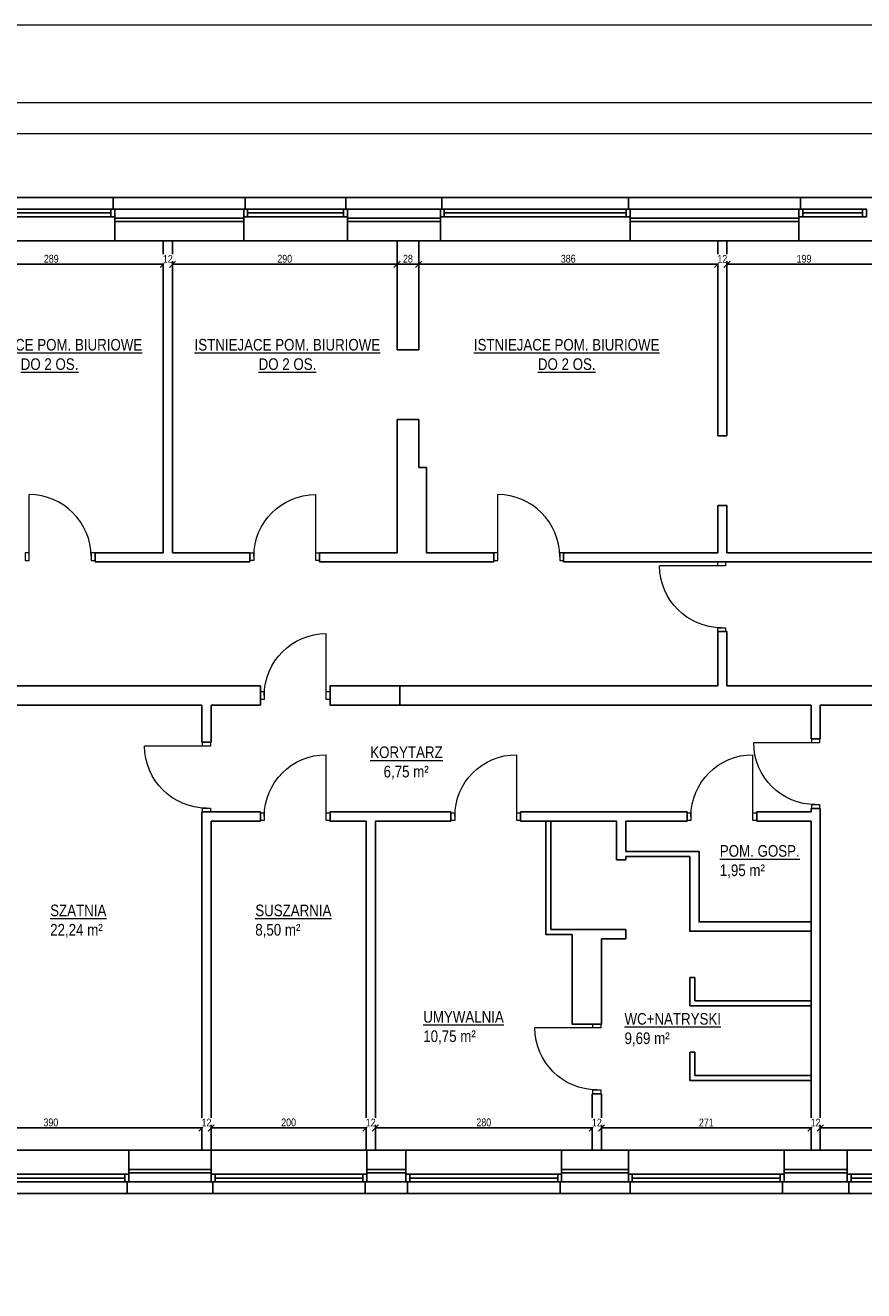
# Model space of a CAD drawing. Header units: millimetres. Extents: x 17147 to 49062, y -18116 to -4632.
# Tile 27 of 176: x 23043 to 24125, y -6267 to -4632. Entities that reach past the tile are written whole.
import ezdxf

# ---------------------------------------------------------------- set-up
doc = ezdxf.new("R2010")
doc.units = ezdxf.units.MM
doc.layers.get('Defpoints').update_dxf_attribs({"color": 6})
for name, color, linetype, lineweight, true_color in [('A-izolacja', 7, 'Continuous', 9, 0x4775ff), ('r-ramka', 7, 'Continuous', 0, 0x727169), ('S_KRESKOWANIE_SC_ISTN', 7, 'Continuous', 0, 0x878787)]:
    doc.layers.add(name, color=color, linetype=linetype, lineweight=lineweight, true_color=true_color)
for name, color, linetype, lineweight in [('A-opis', 130, 'Continuous', 9), ('A-wymiar', 177, 'Continuous', 0), ('A_DRZWI-OKNA', 4, 'Continuous', 13), ('A_SCIANA_ISTN', 253, 'Continuous', 25)]:
    doc.layers.add(name, color=color, linetype=linetype, lineweight=lineweight)
doc.styles.get("Standard").update_dxf_attribs({"font": 'ARIALN.TTF'})
doc.styles.add('wymiary', font='ARIALN.TTF')
doc.dimstyles.new('anka 50', dxfattribs={"dimtxt": 10, "dimasz": 8, "dimexe": 4, "dimexo": 0.0625, "dimgap": 2, "dimtad": 1, "dimdec": 0, "dimzin": 0, "dimdsep": 46, "dimtxsty": 'Standard', "dimblk": 'OBLIQUE', "dimcen": 0.09, "dimclrt": 7, "dimadec": 0, "dimazin": 0, "dimtfac": 1, "dimtdec": 0, "dimtix": 1, "dimtofl": 0, "dimtmove": 0, "dimatfit": 3, "dimldrblk": 'OBLIQUE', "dimfxl": 4, "dimfxlon": 1, "dimtfill": 1, "dimtolj": 1, "dimtzin": 0, "dimarcsym": 0})

# ---------------------------------------------------------------- blocks, each defined once
blk = doc.blocks.new('drzwi 800')
at = {"layer": 'A_DRZWI-OKNA'}
blk.add_line((110028.2, -38030.9), (110028.2, -37950.9), dxfattribs=at)
for points in [[(110023.2, -38035.9), (110028.2, -38035.9), (110028.2, -38025.9), (110023.2, -38025.9)], [(110108.2, -38035.9), (110113.2, -38035.9), (110113.2, -38025.9), (110108.2, -38025.9)]]:
    blk.add_lwpolyline(points, close=True, dxfattribs=at)
blk.add_arc((110028.2, -38030.9), 80, 0, 90, dxfattribs=at)
blk = doc.blocks.new('_OBLIQUE')
at = {"color": 0, "linetype": 'ByBlock'}
blk.add_line((-0.5, -0.5), (0.5, 0.5), dxfattribs=at)
blk = doc.blocks.new('*D875')
at = {"layer": 'A-wymiar', "color": 0, "lineweight": -2, "transparency": 16777216}
for p, q in [((22931.5, -4936.5), (22931.5, -4944.5)), ((23220.5, -4936.5), (23220.5, -4944.5)), ((22931.5, -4940.5), (23220.5, -4940.5))]:
    blk.add_line(p, q, dxfattribs=at)
at = {"layer": 'Defpoints', "color": 0, "transparency": 16777216}
for p in [(22931.5, -4910.1), (23220.5, -4910.1), (23220.5, -4940.5)]:
    blk.add_point(p, dxfattribs=at)
at = {"layer": 'A-wymiar', "color": 0, "lineweight": -2, "transparency": 16777216, "xscale": 8, "yscale": 8, "zscale": 8, "rotation": 180}
blk.add_blockref('_OBLIQUE', (22931.5, -4940.5), dxfattribs=at)
at = {"layer": 'A-wymiar', "color": 0, "lineweight": -2, "transparency": 16777216, "xscale": 8, "yscale": 8, "zscale": 8}
blk.add_blockref('_OBLIQUE', (23220.5, -4940.5), dxfattribs=at)
at = {"layer": 'A-wymiar', "color": 7, "transparency": 16777216, "insert": (23076, -4933.4), "char_height": 10, "attachment_point": 5, "bg_fill": 3, "box_fill_scale": 1.1, "bg_fill_color": 256, "bg_fill_true_color": 13158600, "bg_fill_transparency": 0}
blk.add_mtext('\\A1;289', dxfattribs=at)
blk = doc.blocks.new('*D876')
at = {"layer": 'A-wymiar', "color": 0, "lineweight": -2, "transparency": 16777216}
for p, q in [((23220.5, -4936.5), (23220.5, -4944.5)), ((23232.5, -4936.5), (23232.5, -4944.5)), ((23220.5, -4940.5), (23212.5, -4940.5)), ((23232.5, -4940.5), (23240.5, -4940.5))]:
    blk.add_line(p, q, dxfattribs=at)
at = {"layer": 'Defpoints', "color": 0, "transparency": 16777216}
for p in [(23220.5, -4910.1), (23232.5, -4910.1)]:
    blk.add_point(p, dxfattribs=at)
at = {"layer": 'A-wymiar', "color": 0, "lineweight": -2, "transparency": 16777216, "xscale": 8, "yscale": 8, "zscale": 8}
blk.add_blockref('_OBLIQUE', (23220.5, -4940.5), dxfattribs=at)
at = {"layer": 'A-wymiar', "color": 0, "lineweight": -2, "transparency": 16777216, "xscale": 8, "yscale": 8, "zscale": 8, "rotation": 180}
blk.add_blockref('_OBLIQUE', (23232.5, -4940.5), dxfattribs=at)
at = {"layer": 'A-wymiar', "color": 7, "transparency": 16777216, "insert": (23226.5, -4933.5), "char_height": 10, "attachment_point": 5, "bg_fill": 3, "box_fill_scale": 1.1, "bg_fill_color": 256, "bg_fill_true_color": 13158600, "bg_fill_transparency": 0}
blk.add_mtext('\\A1;12', dxfattribs=at)
at = {"layer": 'Defpoints', "color": 0, "transparency": 16777216}
blk.add_point((23232.5, -4940.5), dxfattribs=at)
blk = doc.blocks.new('*D877')
at = {"layer": 'A-wymiar', "color": 0, "lineweight": -2, "transparency": 16777216}
for p, q in [((23232.5, -4936.5), (23232.5, -4944.5)), ((23522.5, -4936.5), (23522.5, -4944.5)), ((23232.5, -4940.5), (23522.5, -4940.5))]:
    blk.add_line(p, q, dxfattribs=at)
at = {"layer": 'Defpoints', "color": 0, "transparency": 16777216}
for p in [(23232.5, -4910.1), (23522.5, -4910.1), (23522.5, -4940.5)]:
    blk.add_point(p, dxfattribs=at)
at = {"layer": 'A-wymiar', "color": 0, "lineweight": -2, "transparency": 16777216, "xscale": 8, "yscale": 8, "zscale": 8, "rotation": 180}
blk.add_blockref('_OBLIQUE', (23232.5, -4940.5), dxfattribs=at)
at = {"layer": 'A-wymiar', "color": 0, "lineweight": -2, "transparency": 16777216, "xscale": 8, "yscale": 8, "zscale": 8}
blk.add_blockref('_OBLIQUE', (23522.5, -4940.5), dxfattribs=at)
at = {"layer": 'A-wymiar', "color": 7, "transparency": 16777216, "insert": (23377.5, -4933.4), "char_height": 10, "attachment_point": 5, "bg_fill": 3, "box_fill_scale": 1.1, "bg_fill_color": 256, "bg_fill_true_color": 13158600, "bg_fill_transparency": 0}
blk.add_mtext('\\A1;290', dxfattribs=at)
blk = doc.blocks.new('*D878')
at = {"layer": 'A-wymiar', "color": 0, "lineweight": -2, "transparency": 16777216}
for p, q in [((23522.5, -4936.5), (23522.5, -4944.5)), ((23550.5, -4936.5), (23550.5, -4944.5)), ((23522.5, -4940.5), (23550.5, -4940.5))]:
    blk.add_line(p, q, dxfattribs=at)
at = {"layer": 'Defpoints', "color": 0, "transparency": 16777216}
for p in [(23522.5, -4910.1), (23550.5, -4910.1)]:
    blk.add_point(p, dxfattribs=at)
at = {"layer": 'A-wymiar', "color": 0, "lineweight": -2, "transparency": 16777216, "xscale": 8, "yscale": 8, "zscale": 8, "rotation": 180}
blk.add_blockref('_OBLIQUE', (23522.5, -4940.5), dxfattribs=at)
at = {"layer": 'A-wymiar', "color": 0, "lineweight": -2, "transparency": 16777216, "xscale": 8, "yscale": 8, "zscale": 8}
blk.add_blockref('_OBLIQUE', (23550.5, -4940.5), dxfattribs=at)
at = {"layer": 'A-wymiar', "color": 7, "transparency": 16777216, "insert": (23536.5, -4933.4), "char_height": 10, "attachment_point": 5, "bg_fill": 3, "box_fill_scale": 1.1, "bg_fill_color": 256, "bg_fill_true_color": 13158600, "bg_fill_transparency": 0}
blk.add_mtext('\\A1;28', dxfattribs=at)
at = {"layer": 'Defpoints', "color": 0, "transparency": 16777216}
blk.add_point((23550.5, -4940.5), dxfattribs=at)
blk = doc.blocks.new('*D879')
at = {"layer": 'A-wymiar', "color": 0, "lineweight": -2, "transparency": 16777216}
for p, q in [((23550.5, -4936.5), (23550.5, -4944.5)), ((23936.5, -4936.5), (23936.5, -4944.5)), ((23550.5, -4940.5), (23936.5, -4940.5))]:
    blk.add_line(p, q, dxfattribs=at)
at = {"layer": 'Defpoints', "color": 0, "transparency": 16777216}
for p in [(23550.5, -4910.1), (23936.5, -4910.1), (23936.5, -4940.5)]:
    blk.add_point(p, dxfattribs=at)
at = {"layer": 'A-wymiar', "color": 0, "lineweight": -2, "transparency": 16777216, "xscale": 8, "yscale": 8, "zscale": 8, "rotation": 180}
blk.add_blockref('_OBLIQUE', (23550.5, -4940.5), dxfattribs=at)
at = {"layer": 'A-wymiar', "color": 0, "lineweight": -2, "transparency": 16777216, "xscale": 8, "yscale": 8, "zscale": 8}
blk.add_blockref('_OBLIQUE', (23936.5, -4940.5), dxfattribs=at)
at = {"layer": 'A-wymiar', "color": 7, "transparency": 16777216, "insert": (23743.5, -4933.4), "char_height": 10, "attachment_point": 5, "bg_fill": 3, "box_fill_scale": 1.1, "bg_fill_color": 256, "bg_fill_true_color": 13158600, "bg_fill_transparency": 0}
blk.add_mtext('\\A1;386', dxfattribs=at)
blk = doc.blocks.new('*D880')
at = {"layer": 'A-wymiar', "color": 0, "lineweight": -2, "transparency": 16777216}
for p, q in [((23936.5, -4936.5), (23936.5, -4944.5)), ((23948.5, -4936.5), (23948.5, -4944.5)), ((23936.5, -4940.5), (23928.5, -4940.5)), ((23948.5, -4940.5), (23956.5, -4940.5))]:
    blk.add_line(p, q, dxfattribs=at)
at = {"layer": 'Defpoints', "color": 0, "transparency": 16777216}
for p in [(23936.5, -4910.1), (23948.5, -4910.1)]:
    blk.add_point(p, dxfattribs=at)
at = {"layer": 'A-wymiar', "color": 0, "lineweight": -2, "transparency": 16777216, "xscale": 8, "yscale": 8, "zscale": 8}
blk.add_blockref('_OBLIQUE', (23936.5, -4940.5), dxfattribs=at)
at = {"layer": 'A-wymiar', "color": 0, "lineweight": -2, "transparency": 16777216, "xscale": 8, "yscale": 8, "zscale": 8, "rotation": 180}
blk.add_blockref('_OBLIQUE', (23948.5, -4940.5), dxfattribs=at)
at = {"layer": 'A-wymiar', "color": 7, "transparency": 16777216, "insert": (23942.5, -4933.5), "char_height": 10, "attachment_point": 5, "bg_fill": 3, "box_fill_scale": 1.1, "bg_fill_color": 256, "bg_fill_true_color": 13158600, "bg_fill_transparency": 0}
blk.add_mtext('\\A1;12', dxfattribs=at)
at = {"layer": 'Defpoints', "color": 0, "transparency": 16777216}
blk.add_point((23948.5, -4940.5), dxfattribs=at)
blk = doc.blocks.new('*D881')
at = {"layer": 'A-wymiar', "color": 0, "lineweight": -2, "transparency": 16777216}
for p, q in [((23948.5, -4936.5), (23948.5, -4944.5)), ((24147.5, -4936.5), (24147.5, -4944.5)), ((23948.5, -4940.5), (24147.5, -4940.5))]:
    blk.add_line(p, q, dxfattribs=at)
at = {"layer": 'Defpoints', "color": 0, "transparency": 16777216}
for p in [(23948.5, -4910.1), (24147.5, -4910.1), (24147.5, -4940.5)]:
    blk.add_point(p, dxfattribs=at)
at = {"layer": 'A-wymiar', "color": 0, "lineweight": -2, "transparency": 16777216, "xscale": 8, "yscale": 8, "zscale": 8, "rotation": 180}
blk.add_blockref('_OBLIQUE', (23948.5, -4940.5), dxfattribs=at)
at = {"layer": 'A-wymiar', "color": 0, "lineweight": -2, "transparency": 16777216, "xscale": 8, "yscale": 8, "zscale": 8}
blk.add_blockref('_OBLIQUE', (24147.5, -4940.5), dxfattribs=at)
at = {"layer": 'A-wymiar', "color": 7, "transparency": 16777216, "insert": (24048, -4933.4), "char_height": 10, "attachment_point": 5, "bg_fill": 3, "box_fill_scale": 1.1, "bg_fill_color": 256, "bg_fill_true_color": 13158600, "bg_fill_transparency": 0}
blk.add_mtext('\\A1;199', dxfattribs=at)
blk = doc.blocks.new('*D909')
at = {"layer": 'A-wymiar', "color": 0, "lineweight": -2, "transparency": 16777216}
for p, q in [((22880.5, -6060.3), (22880.5, -6052.3)), ((22880.5, -6056.3), (23270.5, -6056.3)), ((23270.5, -6060.3), (23270.5, -6052.3))]:
    blk.add_line(p, q, dxfattribs=at)
at = {"layer": 'Defpoints', "color": 0, "transparency": 16777216}
for p in [(23270.5, -6056.3), (22880.5, -6085.1), (23270.5, -6085.1)]:
    blk.add_point(p, dxfattribs=at)
at = {"layer": 'A-wymiar', "color": 0, "lineweight": -2, "transparency": 16777216, "xscale": 8, "yscale": 8, "zscale": 8, "rotation": 180}
blk.add_blockref('_OBLIQUE', (22880.5, -6056.3), dxfattribs=at)
at = {"layer": 'A-wymiar', "color": 0, "lineweight": -2, "transparency": 16777216, "xscale": 8, "yscale": 8, "zscale": 8}
blk.add_blockref('_OBLIQUE', (23270.5, -6056.3), dxfattribs=at)
at = {"layer": 'A-wymiar', "color": 7, "transparency": 16777216, "insert": (23075.5, -6049.2), "char_height": 10, "attachment_point": 5, "bg_fill": 3, "box_fill_scale": 1.1, "bg_fill_color": 256, "bg_fill_true_color": 13158600, "bg_fill_transparency": 0}
blk.add_mtext('\\A1;390', dxfattribs=at)
blk = doc.blocks.new('*D910')
at = {"layer": 'A-wymiar', "color": 0, "lineweight": -2, "transparency": 16777216}
for p, q in [((23270.5, -6056.3), (23262.5, -6056.3)), ((23270.5, -6060.3), (23270.5, -6052.3)), ((23282.5, -6060.3), (23282.5, -6052.3)), ((23282.5, -6056.3), (23290.5, -6056.3))]:
    blk.add_line(p, q, dxfattribs=at)
at = {"layer": 'Defpoints', "color": 0, "transparency": 16777216}
for p in [(23270.5, -6085.1), (23282.5, -6085.1)]:
    blk.add_point(p, dxfattribs=at)
at = {"layer": 'A-wymiar', "color": 0, "lineweight": -2, "transparency": 16777216, "xscale": 8, "yscale": 8, "zscale": 8}
blk.add_blockref('_OBLIQUE', (23270.5, -6056.3), dxfattribs=at)
at = {"layer": 'A-wymiar', "color": 0, "lineweight": -2, "transparency": 16777216, "xscale": 8, "yscale": 8, "zscale": 8, "rotation": 180}
blk.add_blockref('_OBLIQUE', (23282.5, -6056.3), dxfattribs=at)
at = {"layer": 'A-wymiar', "color": 7, "transparency": 16777216, "insert": (23276.5, -6049.3), "char_height": 10, "attachment_point": 5, "bg_fill": 3, "box_fill_scale": 1.1, "bg_fill_color": 256, "bg_fill_true_color": 13158600, "bg_fill_transparency": 0}
blk.add_mtext('\\A1;12', dxfattribs=at)
at = {"layer": 'Defpoints', "color": 0, "transparency": 16777216}
blk.add_point((23282.5, -6056.3), dxfattribs=at)
blk = doc.blocks.new('*D911')
at = {"layer": 'A-wymiar', "color": 0, "lineweight": -2, "transparency": 16777216}
for p, q in [((23282.5, -6060.3), (23282.5, -6052.3)), ((23282.5, -6056.3), (23482.5, -6056.3)), ((23482.5, -6060.3), (23482.5, -6052.3))]:
    blk.add_line(p, q, dxfattribs=at)
at = {"layer": 'Defpoints', "color": 0, "transparency": 16777216}
for p in [(23482.5, -6056.3), (23282.5, -6085.1), (23482.5, -6085.1)]:
    blk.add_point(p, dxfattribs=at)
at = {"layer": 'A-wymiar', "color": 0, "lineweight": -2, "transparency": 16777216, "xscale": 8, "yscale": 8, "zscale": 8, "rotation": 180}
blk.add_blockref('_OBLIQUE', (23282.5, -6056.3), dxfattribs=at)
at = {"layer": 'A-wymiar', "color": 0, "lineweight": -2, "transparency": 16777216, "xscale": 8, "yscale": 8, "zscale": 8}
blk.add_blockref('_OBLIQUE', (23482.5, -6056.3), dxfattribs=at)
at = {"layer": 'A-wymiar', "color": 7, "transparency": 16777216, "insert": (23382.5, -6049.2), "char_height": 10, "attachment_point": 5, "bg_fill": 3, "box_fill_scale": 1.1, "bg_fill_color": 256, "bg_fill_true_color": 13158600, "bg_fill_transparency": 0}
blk.add_mtext('\\A1;200', dxfattribs=at)
blk = doc.blocks.new('*D912')
at = {"layer": 'A-wymiar', "color": 0, "lineweight": -2, "transparency": 16777216}
for p, q in [((23482.5, -6056.3), (23474.5, -6056.3)), ((23482.5, -6060.3), (23482.5, -6052.3)), ((23494.5, -6060.3), (23494.5, -6052.3)), ((23494.5, -6056.3), (23502.5, -6056.3))]:
    blk.add_line(p, q, dxfattribs=at)
at = {"layer": 'Defpoints', "color": 0, "transparency": 16777216}
for p in [(23482.5, -6085.1), (23494.5, -6085.1)]:
    blk.add_point(p, dxfattribs=at)
at = {"layer": 'A-wymiar', "color": 0, "lineweight": -2, "transparency": 16777216, "xscale": 8, "yscale": 8, "zscale": 8}
blk.add_blockref('_OBLIQUE', (23482.5, -6056.3), dxfattribs=at)
at = {"layer": 'A-wymiar', "color": 0, "lineweight": -2, "transparency": 16777216, "xscale": 8, "yscale": 8, "zscale": 8, "rotation": 180}
blk.add_blockref('_OBLIQUE', (23494.5, -6056.3), dxfattribs=at)
at = {"layer": 'A-wymiar', "color": 7, "transparency": 16777216, "insert": (23488.5, -6049.3), "char_height": 10, "attachment_point": 5, "bg_fill": 3, "box_fill_scale": 1.1, "bg_fill_color": 256, "bg_fill_true_color": 13158600, "bg_fill_transparency": 0}
blk.add_mtext('\\A1;12', dxfattribs=at)
at = {"layer": 'Defpoints', "color": 0, "transparency": 16777216}
blk.add_point((23494.5, -6056.3), dxfattribs=at)
blk = doc.blocks.new('*D913')
at = {"layer": 'A-wymiar', "color": 0, "lineweight": -2, "transparency": 16777216}
for p, q in [((23494.5, -6060.3), (23494.5, -6052.3)), ((23494.5, -6056.3), (23774.5, -6056.3)), ((23774.5, -6060.3), (23774.5, -6052.3))]:
    blk.add_line(p, q, dxfattribs=at)
at = {"layer": 'Defpoints', "color": 0, "transparency": 16777216}
for p in [(23774.5, -6056.3), (23494.5, -6085.1), (23774.5, -6085.1)]:
    blk.add_point(p, dxfattribs=at)
at = {"layer": 'A-wymiar', "color": 0, "lineweight": -2, "transparency": 16777216, "xscale": 8, "yscale": 8, "zscale": 8, "rotation": 180}
blk.add_blockref('_OBLIQUE', (23494.5, -6056.3), dxfattribs=at)
at = {"layer": 'A-wymiar', "color": 0, "lineweight": -2, "transparency": 16777216, "xscale": 8, "yscale": 8, "zscale": 8}
blk.add_blockref('_OBLIQUE', (23774.5, -6056.3), dxfattribs=at)
at = {"layer": 'A-wymiar', "color": 7, "transparency": 16777216, "insert": (23634.5, -6049.2), "char_height": 10, "attachment_point": 5, "bg_fill": 3, "box_fill_scale": 1.1, "bg_fill_color": 256, "bg_fill_true_color": 13158600, "bg_fill_transparency": 0}
blk.add_mtext('\\A1;280', dxfattribs=at)
blk = doc.blocks.new('*D914')
at = {"layer": 'A-wymiar', "color": 0, "lineweight": -2, "transparency": 16777216}
for p, q in [((23774.5, -6056.3), (23766.5, -6056.3)), ((23774.5, -6060.3), (23774.5, -6052.3)), ((23786.5, -6060.3), (23786.5, -6052.3)), ((23786.5, -6056.3), (23794.5, -6056.3))]:
    blk.add_line(p, q, dxfattribs=at)
at = {"layer": 'Defpoints', "color": 0, "transparency": 16777216}
for p in [(23774.5, -6085.1), (23786.5, -6085.1)]:
    blk.add_point(p, dxfattribs=at)
at = {"layer": 'A-wymiar', "color": 0, "lineweight": -2, "transparency": 16777216, "xscale": 8, "yscale": 8, "zscale": 8}
blk.add_blockref('_OBLIQUE', (23774.5, -6056.3), dxfattribs=at)
at = {"layer": 'A-wymiar', "color": 0, "lineweight": -2, "transparency": 16777216, "xscale": 8, "yscale": 8, "zscale": 8, "rotation": 180}
blk.add_blockref('_OBLIQUE', (23786.5, -6056.3), dxfattribs=at)
at = {"layer": 'A-wymiar', "color": 7, "transparency": 16777216, "insert": (23780.5, -6049.3), "char_height": 10, "attachment_point": 5, "bg_fill": 3, "box_fill_scale": 1.1, "bg_fill_color": 256, "bg_fill_true_color": 13158600, "bg_fill_transparency": 0}
blk.add_mtext('\\A1;12', dxfattribs=at)
at = {"layer": 'Defpoints', "color": 0, "transparency": 16777216}
blk.add_point((23786.5, -6056.3), dxfattribs=at)
blk = doc.blocks.new('*D915')
at = {"layer": 'A-wymiar', "color": 0, "lineweight": -2, "transparency": 16777216}
for p, q in [((23786.5, -6060.3), (23786.5, -6052.3)), ((23786.5, -6056.3), (24057, -6056.3)), ((24057, -6060.3), (24057, -6052.3))]:
    blk.add_line(p, q, dxfattribs=at)
at = {"layer": 'Defpoints', "color": 0, "transparency": 16777216}
for p in [(24057, -6056.3), (23786.5, -6085.1), (24057, -6085.1)]:
    blk.add_point(p, dxfattribs=at)
at = {"layer": 'A-wymiar', "color": 0, "lineweight": -2, "transparency": 16777216, "xscale": 8, "yscale": 8, "zscale": 8, "rotation": 180}
blk.add_blockref('_OBLIQUE', (23786.5, -6056.3), dxfattribs=at)
at = {"layer": 'A-wymiar', "color": 0, "lineweight": -2, "transparency": 16777216, "xscale": 8, "yscale": 8, "zscale": 8}
blk.add_blockref('_OBLIQUE', (24057, -6056.3), dxfattribs=at)
at = {"layer": 'A-wymiar', "color": 7, "transparency": 16777216, "insert": (23921.8, -6049.3), "char_height": 10, "attachment_point": 5, "bg_fill": 3, "box_fill_scale": 1.1, "bg_fill_color": 256, "bg_fill_true_color": 13158600, "bg_fill_transparency": 0}
blk.add_mtext('\\A1;271', dxfattribs=at)
blk = doc.blocks.new('*D916')
at = {"layer": 'A-wymiar', "color": 0, "lineweight": -2, "transparency": 16777216}
for p, q in [((24057, -6056.3), (24049, -6056.3)), ((24057, -6060.3), (24057, -6052.3)), ((24069, -6060.3), (24069, -6052.3)), ((24069, -6056.3), (24077, -6056.3))]:
    blk.add_line(p, q, dxfattribs=at)
at = {"layer": 'Defpoints', "color": 0, "transparency": 16777216}
for p in [(24057, -6085.1), (24069, -6085.1)]:
    blk.add_point(p, dxfattribs=at)
at = {"layer": 'A-wymiar', "color": 0, "lineweight": -2, "transparency": 16777216, "xscale": 8, "yscale": 8, "zscale": 8}
blk.add_blockref('_OBLIQUE', (24057, -6056.3), dxfattribs=at)
at = {"layer": 'A-wymiar', "color": 0, "lineweight": -2, "transparency": 16777216, "xscale": 8, "yscale": 8, "zscale": 8, "rotation": 180}
blk.add_blockref('_OBLIQUE', (24069, -6056.3), dxfattribs=at)
at = {"layer": 'A-wymiar', "color": 7, "transparency": 16777216, "insert": (24063, -6049.3), "char_height": 10, "attachment_point": 5, "bg_fill": 3, "box_fill_scale": 1.1, "bg_fill_color": 256, "bg_fill_true_color": 13158600, "bg_fill_transparency": 0}
blk.add_mtext('\\A1;12', dxfattribs=at)
at = {"layer": 'Defpoints', "color": 0, "transparency": 16777216}
blk.add_point((24069, -6056.3), dxfattribs=at)
blk = doc.blocks.new('*D917')
at = {"layer": 'A-wymiar', "color": 0, "lineweight": -2, "transparency": 16777216}
for p, q in [((24069, -6060.3), (24069, -6052.3)), ((24069, -6056.3), (24372.5, -6056.3)), ((24372.5, -6060.3), (24372.5, -6052.3))]:
    blk.add_line(p, q, dxfattribs=at)
at = {"layer": 'Defpoints', "color": 0, "transparency": 16777216}
for p in [(24372.5, -6056.3), (24069, -6085.1), (24372.5, -6085.1)]:
    blk.add_point(p, dxfattribs=at)
at = {"layer": 'A-wymiar', "color": 0, "lineweight": -2, "transparency": 16777216, "xscale": 8, "yscale": 8, "zscale": 8, "rotation": 180}
blk.add_blockref('_OBLIQUE', (24069, -6056.3), dxfattribs=at)
at = {"layer": 'A-wymiar', "color": 0, "lineweight": -2, "transparency": 16777216, "xscale": 8, "yscale": 8, "zscale": 8}
blk.add_blockref('_OBLIQUE', (24372.5, -6056.3), dxfattribs=at)
at = {"layer": 'A-wymiar', "color": 7, "transparency": 16777216, "insert": (24220.8, -6049.2), "char_height": 10, "attachment_point": 5, "bg_fill": 3, "box_fill_scale": 1.1, "bg_fill_color": 256, "bg_fill_true_color": 13158600, "bg_fill_transparency": 0}
blk.add_mtext('\\A1;304', dxfattribs=at)

msp = doc.modelspace()

# ---------------------------------------------------------------- linework, layer by layer
at = {"layer": 'A-izolacja', "lineweight": 9}
msp.add_lwpolyline([(23281.5, -6141.1), (23312.5, -6141.1)], dxfattribs=at)
at = {"layer": 'A_SCIANA_ISTN'}
for p, q in [((23156, -4869.1), (23156, -4854.1)), ((23326.5, -4854.1), (23156, -4854.1)), ((23326.5, -4869.1), (23326.5, -4854.1)), ((23456.5, -4869.1), (23456.5, -4854.1)), ((23580.5, -4854.1), (23456.5, -4854.1)), ((23580.5, -4869.1), (23580.5, -4854.1)), ((23821.5, -4869.1), (23821.5, -4854.1)), ((24043.5, -4854.1), (23821.5, -4854.1)), ((24043.5, -4869.1), (24043.5, -4854.1)), ((23158, -4910.1), (23158, -4869.1)), ((23326.5, -4869.1), (23158, -4869.1)), ((23324.5, -4910.1), (23324.5, -4869.1)), ((23580.5, -4869.1), (23456.5, -4869.1)), ((23458.5, -4910.1), (23458.5, -4869.1)), ((23578.5, -4910.1), (23578.5, -4869.1)), ((24043.5, -4869.1), (23821.5, -4869.1)), ((23823.5, -4910.1), (23823.5, -4869.1)), ((24041.5, -4910.1), (24041.5, -4869.1)), ((23324.5, -4881.1), (23158, -4881.1)), ((23324.5, -4885.1), (23158, -4885.1)), ((23578.5, -4881.1), (23458.5, -4881.1)), ((23578.5, -4885.1), (23458.5, -4885.1)), ((24041.5, -4881.1), (23823.5, -4881.1)), ((24041.5, -4885.1), (23823.5, -4885.1)), ((23220.5, -4910.1), (23158, -4910.1)), ((23220.5, -4910.1), (23220.5, -5313.1)), ((23232.5, -4910.1), (23232.5, -5313.1)), ((23324.5, -4910.1), (23232.5, -4910.1)), ((23522.5, -4910.1), (23458.5, -4910.1)), ((23522.5, -4910.1), (23522.5, -5051.1)), ((23578.5, -4910.1), (23550.5, -4910.1)), ((23550.5, -4910.1), (23550.5, -5051.1)), ((23936.5, -4910.1), (23823.5, -4910.1)), ((24041.5, -4910.1), (23948.5, -4910.1)), ((23522.5, -5141.1), (23522.5, -5313.1)), ((23550.5, -5141.1), (23550.5, -5203.1)), ((23560.5, -5203.1), (23550.5, -5203.1)), ((23560.5, -5203.1), (23560.5, -5313.1)), ((23132.5, -5313.1), (23132.5, -5325.1)), ((23220.5, -5313.1), (23132.5, -5313.1)), ((23332.5, -5325.1), (23132.5, -5325.1)), ((23332.5, -5313.1), (23232.5, -5313.1)), ((23332.5, -5313.1), (23332.5, -5325.1)), ((23422.5, -5313.1), (23422.5, -5325.1)), ((23522.5, -5313.1), (23422.5, -5313.1)), ((23647.5, -5325.1), (23422.5, -5325.1)), ((23647.5, -5313.1), (23560.5, -5313.1)), ((23647.5, -5313.1), (23647.5, -5325.1)), ((23737.5, -5313.1), (23737.5, -5325.1)), ((23936.5, -5313.1), (23737.5, -5313.1)), ((24419.5, -5325.1), (23737.5, -5325.1)), ((24147.5, -5313.1), (23948.5, -5313.1)), ((23346, -5485.1), (22855.5, -5485.1)), ((23346, -5510.1), (23346, -5485.1)), ((23936.5, -5485.1), (23526.1, -5485.1)), ((23936.5, -5485.1), (23906.8, -5485.1)), ((24212.3, -5485.1), (23948.5, -5485.1)), ((23270.5, -5510.1), (22880.5, -5510.1)), ((23270.5, -5510.1), (23270.5, -5558.1)), ((23346, -5510.1), (23282.5, -5510.1)), ((23346, -5510.1), (23282.5, -5510.1)), ((23282.5, -5510.1), (23282.5, -5558.1)), ((24057, -5510.1), (23526.1, -5510.1)), ((24057, -5510.1), (24057, -5553.6)), ((24212.3, -5510.1), (24069, -5510.1)), ((24069, -5510.1), (24069, -5553.6)), ((23270.5, -5558.1), (23282.5, -5558.1)), ((24069, -5553.6), (24057, -5553.6)), ((23270.5, -5648.1), (23282.5, -5648.1)), ((23270.5, -5648.1), (23270.5, -6085.1)), ((23346, -5648.1), (23282.5, -5648.1)), ((23346, -5660.1), (23346, -5648.1)), ((23592, -5648.1), (23446, -5648.1)), ((23592, -5648.1), (23592, -5660.1)), ((23682, -5648.1), (23682, -5660.1)), ((23772.1, -5648.1), (23682, -5648.1)), ((24057, -5643.6), (24057, -5648.1)), ((24069, -5643.6), (24057, -5643.6)), ((24069, -5643.6), (24069, -6085.1)), ((23346, -5660.1), (23282.5, -5660.1)), ((23282.5, -5660.1), (23282.5, -6085.1)), ((23482.5, -5660.1), (23446, -5660.1)), ((23482.5, -5660.1), (23482.5, -6085.1)), ((23592, -5660.1), (23494.5, -5660.1)), ((23494.5, -5660.1), (23494.5, -6085.1)), ((23714.5, -5660.1), (23682, -5660.1)), ((23772.1, -5660.1), (23714.5, -5660.1)), ((23714.5, -5660.1), (23714.5, -5806.6)), ((23721, -5660.1), (23721, -5800.1)), ((23806, -5660.1), (23806, -5710.1)), ((23818, -5660.1), (23818, -5699.1)), ((24057, -5660.1), (24057, -5699.1)), ((23818, -5710.1), (23806, -5710.1)), ((23818, -5705.6), (23900.5, -5705.6)), ((23818, -5705.6), (23818, -5710.1)), ((23818, -5800.1), (23721, -5800.1)), ((23818, -5800.1), (23818, -5812.1)), ((23748.5, -5806.6), (23714.5, -5806.6)), ((23748.5, -5806.6), (23748.5, -5922.1)), ((23786.5, -5812.1), (23786.5, -5922.1)), ((23818, -5812.1), (23786.5, -5812.1)), ((23900.5, -5862.1), (23907, -5862.1)), ((23900.5, -5862.1), (23900.5, -5898.6)), ((23907, -5862.1), (23907, -5892.1)), ((23900.5, -5898.6), (24057, -5898.6)), ((23907, -5892.1), (24057, -5892.1)), ((23786.5, -5922.1), (23748.5, -5922.1)), ((23900.5, -5958.6), (23907, -5958.6)), ((23900.5, -5958.6), (23900.5, -5995.1)), ((23907, -5958.6), (23907, -5988.6)), ((23900.5, -5995.1), (24057, -5995.1)), ((23907, -5988.6), (24057, -5988.6)), ((23786.5, -6012.1), (23774.5, -6012.1)), ((23774.5, -6012.1), (23774.5, -6085.1)), ((23786.5, -6012.1), (23786.5, -6085.1)), ((23176, -6085.1), (23176, -6126.1)), ((23282.5, -6085.1), (23176, -6085.1)), ((23282.5, -6085.1), (23282.5, -6126.1)), ((23282.5, -6085.1), (23282.5, -6126.1)), ((23282.5, -6085.1), (23282.5, -6126.1)), ((23535, -6085.1), (23482.5, -6085.1)), ((23483.5, -6085.1), (23483.5, -6126.1)), ((23534, -6085.1), (23534, -6126.1)), ((23534, -6085.1), (23534, -6126.1)), ((23821.3, -6085.1), (23735, -6085.1)), ((23735, -6085.1), (23735, -6126.1)), ((23821.3, -6085.1), (23786.5, -6085.1)), ((23821.3, -6085.1), (23821.3, -6126.1)), ((23821.3, -6085.1), (23821.3, -6126.1)), ((24057, -6085.1), (24022.3, -6085.1)), ((24022.3, -6085.1), (24022.3, -6126.1)), ((24103.8, -6085.1), (24057, -6085.1)), ((24103.8, -6085.1), (24103.8, -6126.1)), ((24103.8, -6085.1), (24103.8, -6126.1)), ((23282.5, -6110.1), (23176, -6110.1)), ((23282.5, -6114.1), (23176, -6114.1)), ((23534, -6110.1), (23483.5, -6110.1)), ((23534, -6114.1), (23483.5, -6114.1)), ((23821.3, -6110.1), (23735, -6110.1)), ((23821.3, -6114.1), (23735, -6114.1)), ((24103.8, -6110.1), (24022.3, -6110.1)), ((24103.8, -6114.1), (24022.3, -6114.1)), ((23284.5, -6126.1), (23171, -6126.1)), ((23174, -6126.1), (23174, -6141.1)), ((23284.5, -6126.1), (23284.5, -6141.1)), ((23284.5, -6126.1), (23284.5, -6141.1)), ((23284.5, -6126.1), (23284.5, -6141.1)), ((23536, -6126.1), (23480.5, -6126.1)), ((23481.5, -6126.1), (23481.5, -6141.1)), ((23536, -6126.1), (23536, -6141.1)), ((23536, -6126.1), (23536, -6141.1)), ((23823.3, -6126.1), (23733, -6126.1)), ((23733, -6126.1), (23733, -6141.1)), ((23823.3, -6126.1), (23823.3, -6141.1)), ((23823.3, -6126.1), (23823.3, -6141.1)), ((24103.8, -6126.1), (24020.3, -6126.1)), ((24020.3, -6126.1), (24020.3, -6141.1)), ((24105.8, -6126.1), (24105.8, -6141.1)), ((24105.8, -6126.1), (24105.8, -6141.1)), ((23284.5, -6141.1), (23174, -6141.1)), ((23536, -6141.1), (23480.5, -6141.1)), ((23823.3, -6141.1), (23733, -6141.1))]:
    msp.add_line(p, q, dxfattribs=at)
at = {"layer": 'A_SCIANA_ISTN', "color": 4}
for p, q in [((23029, -4874.1), (23153, -4874.1)), ((23329.5, -4874.1), (23453.5, -4874.1)), ((23583.5, -4874.1), (23818.5, -4874.1)), ((24046.5, -4874.1), (24123.5, -4874.1)), ((22980, -6121.1), (23171, -6121.1)), ((23287.5, -6121.1), (23478.5, -6121.1)), ((23539, -6121.1), (23730, -6121.1)), ((23826.3, -6121.1), (24017.3, -6121.1)), ((24108.8, -6121.1), (24299.8, -6121.1))]:
    msp.add_line(p, q, dxfattribs=at)
at = {"layer": 'A_SCIANA_ISTN'}
for points in [[(21803.5, -4854.1), (25265.5, -4854.1)], [(25265.5, -4910.1), (21801.5, -4910.1)], [(23936.5, -5162.1), (23936.5, -4910.1)], [(23948.5, -5162.1), (23948.5, -4910.1)], [(23550.5, -5051.1), (23522.5, -5051.1)], [(23550.5, -5141.1), (23522.5, -5141.1)], [(23948.5, -5162.1), (23936.5, -5162.1)], [(23936.5, -5313.1), (23936.5, -5252.1)], [(23948.5, -5252.1), (23936.5, -5252.1)], [(23948.5, -5313.1), (23948.5, -5252.1)], [(23936.5, -5485.1), (23936.5, -5415.1), (23948.5, -5415.1), (23948.5, -5485.1)], [(23346, -5510.1), (23346, -5485.1)], [(23446, -5648.1), (23436, -5648.1), (23436, -5660.1), (23446, -5660.1)], [(23682, -5648.1), (23897, -5648.1)], [(23897, -5660.1), (23897, -5648.1)], [(23897, -5660.1), (23897, -5648.1)], [(23987, -5648.1), (24057, -5648.1)], [(23987, -5660.1), (23987, -5648.1)], [(23987, -5648.1), (23987, -5660.1)], [(23806, -5660.1), (23721, -5660.1)], [(23818, -5660.1), (23897, -5660.1)], [(23987, -5660.1), (24057, -5660.1), (24057, -6085.1)], [(23818, -5699.1), (23912.5, -5699.1), (23912.5, -5790.1), (24057, -5790.1)], [(23900.5, -5705.6), (23900.5, -5802.1), (24057, -5802.1)], [(23748.5, -5800.1), (23786.5, -5800.1)], [(23786.5, -5812.1), (23786.5, -5922.1), (23748.5, -5922.1), (23748.5, -5806.6)], [(23176, -6085.1), (22975, -6085.1)], [(23282.5, -6085.1), (24304.8, -6085.1)], [(23483.5, -6085.1), (23282.5, -6085.1)], [(23735, -6085.1), (23534, -6085.1)], [(24022.3, -6085.1), (23821.3, -6085.1)], [(24304.8, -6085.1), (24103.8, -6085.1)], [(24597.3, -6141.1), (22975.5, -6141.1)]]:
    msp.add_lwpolyline(points, dxfattribs=at)
at = {"layer": 'A_SCIANA_ISTN', "color": 4}
for points in [[(23029, -4879.1), (23153, -4879.1), (23153, -4869.1), (23029, -4869.1)], [(23153, -4869.1), (23158, -4869.1), (23158, -4879.1), (23153, -4879.1)], [(23324.5, -4869.1), (23329.5, -4869.1), (23329.5, -4879.1), (23324.5, -4879.1)], [(23329.5, -4879.1), (23453.5, -4879.1), (23453.5, -4869.1), (23329.5, -4869.1)], [(23453.5, -4869.1), (23458.5, -4869.1), (23458.5, -4879.1), (23453.5, -4879.1)], [(23578.5, -4869.1), (23583.5, -4869.1), (23583.5, -4879.1), (23578.5, -4879.1)], [(23583.5, -4879.1), (23818.5, -4879.1), (23818.5, -4869.1), (23583.5, -4869.1)], [(23818.5, -4869.1), (23823.5, -4869.1), (23823.5, -4879.1), (23818.5, -4879.1)], [(24041.5, -4869.1), (24046.5, -4869.1), (24046.5, -4879.1), (24041.5, -4879.1)], [(24046.5, -4879.1), (24123.5, -4879.1), (24123.5, -4869.1), (24046.5, -4869.1)], [(24123.5, -4869.1), (24128.5, -4869.1), (24128.5, -4879.1), (24123.5, -4879.1)], [(22980, -6116.1), (23171, -6116.1), (23171, -6126.1), (22980, -6126.1)], [(23171, -6126.1), (23176, -6126.1), (23176, -6116.1), (23171, -6116.1)], [(23282.5, -6126.1), (23287.5, -6126.1), (23287.5, -6116.1), (23282.5, -6116.1)], [(23282.5, -6126.1), (23287.5, -6126.1), (23287.5, -6116.1), (23282.5, -6116.1)], [(23287.5, -6116.1), (23478.5, -6116.1), (23478.5, -6126.1), (23287.5, -6126.1)], [(23478.5, -6126.1), (23483.5, -6126.1), (23483.5, -6116.1), (23478.5, -6116.1)], [(23534, -6126.1), (23539, -6126.1), (23539, -6116.1), (23534, -6116.1)], [(23534, -6126.1), (23539, -6126.1), (23539, -6116.1), (23534, -6116.1)], [(23539, -6116.1), (23730, -6116.1), (23730, -6126.1), (23539, -6126.1)], [(23730, -6126.1), (23735, -6126.1), (23735, -6116.1), (23730, -6116.1)], [(23821.3, -6126.1), (23826.3, -6126.1), (23826.3, -6116.1), (23821.3, -6116.1)], [(23821.3, -6126.1), (23826.3, -6126.1), (23826.3, -6116.1), (23821.3, -6116.1)], [(23826.3, -6116.1), (24017.3, -6116.1), (24017.3, -6126.1), (23826.3, -6126.1)], [(24017.3, -6126.1), (24022.3, -6126.1), (24022.3, -6116.1), (24017.3, -6116.1)], [(24103.8, -6126.1), (24108.8, -6126.1), (24108.8, -6116.1), (24103.8, -6116.1)], [(24103.8, -6126.1), (24108.8, -6126.1), (24108.8, -6116.1), (24103.8, -6116.1)], [(24108.8, -6116.1), (24299.8, -6116.1), (24299.8, -6126.1), (24108.8, -6126.1)]]:
    msp.add_lwpolyline(points, close=True, dxfattribs=at)
at = {"layer": 'A_SCIANA_ISTN'}
msp.add_lwpolyline([(23526.1, -5485.1), (23436, -5485.1), (23436, -5510.1), (23526.1, -5510.1)], close=True, dxfattribs=at)
at = {"layer": 'r-ramka'}
for points in [[(25547.2, -7601.8), (25547.2, -4631.8), (21347.2, -4631.8), (21347.2, -7601.8)], [(25447.2, -7501.8), (25447.2, -4731.8), (21447.2, -4731.8), (21447.2, -7501.8), (25447.2, -7501.8), (25447.2, -4731.8)], [(25407.2, -7461.8), (25407.2, -4771.8), (21487.2, -4771.8), (21487.2, -7461.8), (25407.2, -7461.8), (25407.2, -4771.8)]]:
    msp.add_lwpolyline(points, dxfattribs=at)
at = {"layer": 'S_KRESKOWANIE_SC_ISTN'}
msp.add_lwpolyline([(23936.5, -5485.1), (23936.5, -5415.1)], dxfattribs=at)

# ---------------------------------------------------------------- block references
at = {"layer": 'A_SCIANA_ISTN'}
for p in [(-86980.7, 32712.8), (-86375.7, 32712.8)]:
    msp.add_blockref('drzwi 800', p, dxfattribs=at)
at = {"layer": 'A_SCIANA_ISTN', "xscale": -1}
msp.add_blockref('drzwi 800', (133445.7, 32712.8), dxfattribs=at)
for p, rotation in [((-14089.4, 104698.1), 89.99999999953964), ((133459.2, 32533.3), 359.9999999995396), ((-14754.4, 104465.1), 89.99999999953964), ((-13967.9, 104469.6), 89.99999999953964), ((133459.2, 32376.8), 359.9999999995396), ((133705.2, 32376.8), 359.9999999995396), ((134010.2, 32376.8), 359.9999999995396), ((-14250.4, 104101.1), 89.99999999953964)]:
    msp.add_blockref('drzwi 800', p, dxfattribs=dict(at, rotation=rotation))

# ---------------------------------------------------------------- texts
at = {"layer": 'A-opis', "color": 156, "true_color": 0x0f468a, "attachment_point": 1, "style": 'wymiary'}
for s, width, insert, char_height in [('\\pi7.3978;{\\LISTNIEJACE POM. BIURIOWE\\P\\pi90.072;DO 2 OS.}', 251.88, (21746.1, -5037), 15), ('\\pi7.3978;{\\LISTNIEJACE POM. BIURIOWE\\P\\pi90.072;DO 2 OS.}', 251.88, (22047.5, -5049.2), 15), ('\\pi7.3978;{\\LISTNIEJACE POM. BIURIOWE\\P\\pi90.072;DO 2 OS.}', 251.88, (22489.8, -5037), 15), ('\\pi7.3978;{\\LISTNIEJACE POM. BIURIOWE\\P\\pi90.072;DO 2 OS.}', 251.88, (22946.5, -5037), 15), ('\\pi7.3978;{\\LISTNIEJACE POM. BIURIOWE\\P\\pi90.072;DO 2 OS.}', 251.88, (23253.7, -5037), 15), ('\\pi7.3978;{\\LISTNIEJACE POM. BIURIOWE\\P\\pi90.072;DO 2 OS.}', 251.88, (23614.3, -5037), 15), ('\\pi57.578;{\\LKORYTARZ\\P\\pi71.411;}3,45 m²', 188.653, (22685.9, -5570.5), 12), ('\\pi48.39;{\\LKORYTARZ}\\P\\pi65.647;6,75 m²', 188.653, (23439.5, -5563.4), 15), ('\\pi7.3978;{\\LISTNIEJACE POM. BIURIOWE\\P\\pi90.072;DO 2 OS.}', 251.88, (21793.4, -5637.3), 15), ('\\pi44.149;{\\LPOM. GOSP.\\P\\pi66.261;}1,95 m²', 188.653, (23895.1, -5690.9), 15), ('\\pi58.418;{\\LSZATNIA\\P\\pi60.802;}22,24 m²', 188.653, (23016.2, -5767.8), 15), ('\\pi45.536;{\\LSUSZARNIA\\P\\pi65.682;}8,50 m²', 188.653, (23293.9, -5767.8), 15), ('\\pi42.942;{\\LUMYWALNIA\\P\\pi61.482;}10,75 m²', 188.653, (23513.4, -5905.3), 15), ('\\pi32.915;{\\LWC+NATRYSKI\\P\\pi65.682;}9,69 m²', 188.653, (23783.3, -5907.9), 15), ('\\pi7.3978;{\\LISTNIEJACE POM. BIURIOWE\\P\\pi90.072;DO 2 OS.}', 251.88, (21789.6, -5923.9), 15)]:
    msp.add_mtext_dynamic_manual_height_columns(s, width=width, gutter_width=12.5, heights=[0], dxfattribs=dict(at, insert=insert, char_height=char_height))

# ---------------------------------------------------------------- next in the draw order: dimensions: what is measured, and where the dimension line sits
at = {"layer": 'A-wymiar'}
for base, p1, p2, picture, middle in [((23220.5, -4940.5), (22931.5, -4910.1), (23220.5, -4910.1), '*D875', (23076, -4933.4)), ((23270.5, -6056.3), (22880.5, -6085.1), (23270.5, -6085.1), '*D909', (23075.5, -6049.2))]:
    dim = msp.add_linear_dim(base=base, p1=p1, p2=p2, dimstyle='anka 50', override={"dimtmove": 1}, dxfattribs=at)
    dim.commit()
    dim.dimension.update_dxf_attribs({"geometry": picture, "text_midpoint": middle})

# ---------------------------------------------------------------- next in the draw order: dimensions: what is measured, and where the dimension line sits
for base, p1, p2, picture, middle in [((23232.5, -4940.5), (23220.5, -4910.1), (23232.5, -4910.1), '*D876', (23226.5, -4933.5)), ((23282.5, -6056.3), (23270.5, -6085.1), (23282.5, -6085.1), '*D910', (23276.5, -6049.3))]:
    dim = msp.add_linear_dim(base=base, p1=p1, p2=p2, dimstyle='anka 50', override={"dimtmove": 1}, dxfattribs=at)
    dim.commit()
    dim.dimension.update_dxf_attribs({"geometry": picture, "text_midpoint": middle})

# ---------------------------------------------------------------- next in the draw order: dimensions: what is measured, and where the dimension line sits
for base, p1, p2, picture, middle in [((23522.5, -4940.5), (23232.5, -4910.1), (23522.5, -4910.1), '*D877', (23377.5, -4933.4)), ((23482.5, -6056.3), (23282.5, -6085.1), (23482.5, -6085.1), '*D911', (23382.5, -6049.2))]:
    dim = msp.add_linear_dim(base=base, p1=p1, p2=p2, dimstyle='anka 50', override={"dimtmove": 1}, dxfattribs=at)
    dim.commit()
    dim.dimension.update_dxf_attribs({"geometry": picture, "text_midpoint": middle})

# ---------------------------------------------------------------- next in the draw order: dimensions: what is measured, and where the dimension line sits
for base, p1, p2, picture, middle in [((23550.5, -4940.5), (23522.5, -4910.1), (23550.5, -4910.1), '*D878', (23536.5, -4933.4)), ((23494.5, -6056.3), (23482.5, -6085.1), (23494.5, -6085.1), '*D912', (23488.5, -6049.3))]:
    dim = msp.add_linear_dim(base=base, p1=p1, p2=p2, dimstyle='anka 50', override={"dimtmove": 1}, dxfattribs=at)
    dim.commit()
    dim.dimension.update_dxf_attribs({"geometry": picture, "text_midpoint": middle})

# ---------------------------------------------------------------- next in the draw order: dimensions: what is measured, and where the dimension line sits
for base, p1, p2, picture, middle in [((23936.5, -4940.5), (23550.5, -4910.1), (23936.5, -4910.1), '*D879', (23743.5, -4933.4)), ((23774.5, -6056.3), (23494.5, -6085.1), (23774.5, -6085.1), '*D913', (23634.5, -6049.2))]:
    dim = msp.add_linear_dim(base=base, p1=p1, p2=p2, dimstyle='anka 50', override={"dimtmove": 1}, dxfattribs=at)
    dim.commit()
    dim.dimension.update_dxf_attribs({"geometry": picture, "text_midpoint": middle})

# ---------------------------------------------------------------- next in the draw order: dimensions: what is measured, and where the dimension line sits
for base, p1, p2, picture, middle in [((23948.5, -4940.5), (23936.5, -4910.1), (23948.5, -4910.1), '*D880', (23942.5, -4933.5)), ((23786.5, -6056.3), (23774.5, -6085.1), (23786.5, -6085.1), '*D914', (23780.5, -6049.3))]:
    dim = msp.add_linear_dim(base=base, p1=p1, p2=p2, dimstyle='anka 50', override={"dimtmove": 1}, dxfattribs=at)
    dim.commit()
    dim.dimension.update_dxf_attribs({"geometry": picture, "text_midpoint": middle})

# ---------------------------------------------------------------- next in the draw order: dimensions: what is measured, and where the dimension line sits
for base, p1, p2, picture, middle in [((24147.5, -4940.5), (23948.5, -4910.1), (24147.5, -4910.1), '*D881', (24048, -4933.4)), ((24057.0175462, -6056.2833724), (23786.5175462, -6085.1097936), (24057.0175462, -6085.1097936), '*D915', (23921.7675462, -6049.2629085))]:
    dim = msp.add_linear_dim(base=base, p1=p1, p2=p2, dimstyle='anka 50', override={"dimtmove": 1}, dxfattribs=at)
    dim.commit()
    dim.dimension.update_dxf_attribs({"geometry": picture, "text_midpoint": middle})

# ---------------------------------------------------------------- next in the draw order: dimensions: what is measured, and where the dimension line sits
dim = msp.add_linear_dim(base=(24069, -6056.3), p1=(24057, -6085.1), p2=(24069, -6085.1), dimstyle='anka 50', override={"dimtmove": 1}, dxfattribs=at)
dim.commit()
dim.dimension.update_dxf_attribs({"geometry": '*D916', "text_midpoint": (24063, -6049.3)})

# ---------------------------------------------------------------- next in the draw order: dimensions: what is measured, and where the dimension line sits
dim = msp.add_linear_dim(base=(24372.5175462, -6056.2833724), p1=(24069.0175462, -6085.1097936), p2=(24372.5175462, -6085.1097936), dimstyle='anka 50', override={"dimtmove": 1}, dxfattribs=at)
dim.commit()
dim.dimension.update_dxf_attribs({"geometry": '*D917', "text_midpoint": (24220.7675462, -6049.1776425)})

doc.saveas('drawing.dxf')
